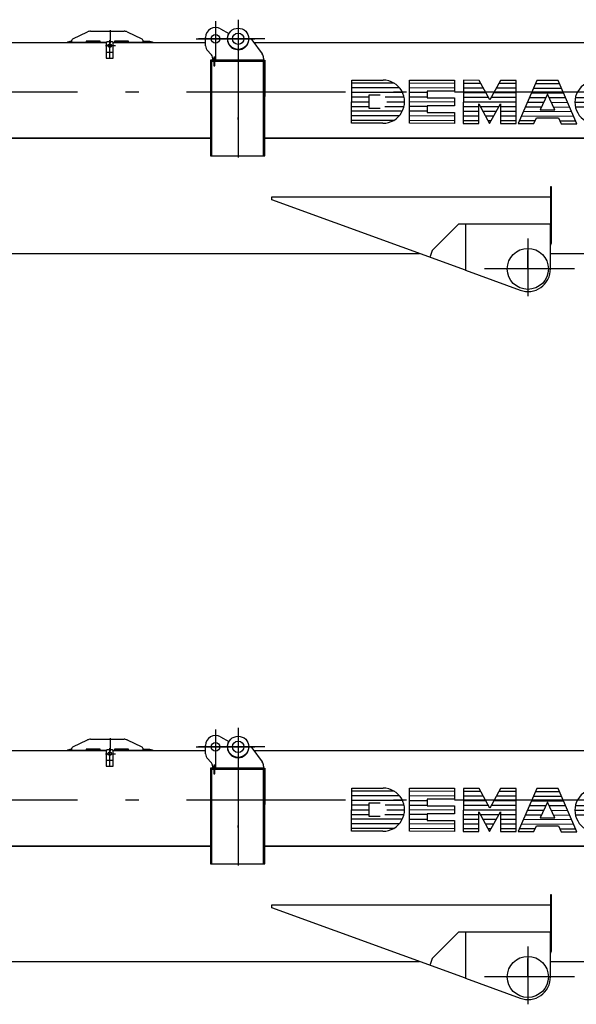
# Model space of a CAD drawing. Extents: x 5451 to 56925, y 6403 to 40956.
# Tile 5 of 10: x 45124 to 49058, y 11609 to 18563. Entities that reach past the tile are written whole.
import ezdxf

# ---------------------------------------------------------------- set-up
doc = ezdxf.new("R2010")
doc.units = 0
doc.header["$LTSCALE"] = 37.5
doc.linetypes.add('CENTER', pattern=[50.5, 30, -9, 2.5, -9])
doc.linetypes.add('HIDDEN', pattern=[12.6, 8.4, -4.2])
doc.layers.add('11', color=7, linetype='CONTINUOUS')
doc.layers.add('5', color=94, linetype='CONTINUOUS')

# ---------------------------------------------------------------- blocks, each defined once
blk = doc.blocks.new('*G9')
at = {"layer": '11', "color": 7, "linetype": 'CENTER'}
for p, q in [((46668, 13562.6), (46668, 12589.9)), ((45763, 13489.8), (45763, 13397.5)), ((46508, 13551.1), (46508, 13284.3)), ((46668, 13557.9), (46668, 13254.3)), ((46371.4, 13427.9), (46786.8, 13427.9)), ((46856.9, 13427.9), (46386.4, 13427.9)), ((45729.8, 13379.2), (45801.3, 13379.2)), ((45760.2, 13286.8), (45760.2, 13417.3)), ((42514.8, 13052.9), (56925.5, 13052.9)), ((46668, 12858.5), (46668, 12872.8)), ((48715, 12018.4), (48715, 11609.3)), ((48023.9, 11890.6), (48021.9, 11884.9)), ((48715, 11802.9), (48715, 11932.6)), ((48908.3, 11802.9), (48408.3, 11802.9)), ((49045, 11802.9), (48715, 11802.9))]:
    blk.add_line(p, q, dxfattribs=at)
at = {"layer": '11', "color": 7, "linetype": 'CONTINUOUS'}
for p, q in [((46542.4, 13498.9), (46601, 13465.8)), ((45498.7, 13426.6), (45602.8, 13476.1)), ((45624.3, 13480.9), (45861.7, 13480.9)), ((45883.2, 13476.1), (45987.3, 13426.6)), ((46438, 13378.6), (46438, 13437.9)), ((46736.6, 13427.9), (46739.6, 13427.9)), ((46745, 13427.9), (46748, 13427.9)), ((46764, 13419.9), (46838, 13321.3)), ((42844, 13401.9), (45736.6, 13401.9)), ((45463, 13406.9), (45481.7, 13411.9)), ((45463, 13401.9), (45463, 13406.9)), ((45736.6, 13401.9), (45463, 13401.9)), ((45481.7, 13411.9), (45493, 13411.9)), ((45493, 13401.9), (45493, 13417.6)), ((45593, 13401.9), (45493, 13401.9)), ((45693, 13411.9), (45593, 13411.9)), ((45593, 13411.9), (45593, 13401.9)), ((45693, 13401.9), (45693, 13411.9)), ((45736.6, 13401.9), (45693, 13401.9)), ((45735.2, 13396.9), (45735.2, 13290.6)), ((45775.2, 13406.9), (45745.2, 13406.9)), ((46063, 13401.9), (45783.9, 13401.9)), ((45783.9, 13401.9), (46438, 13401.9)), ((45793, 13401.9), (45783.9, 13401.9)), ((45785.2, 13290.6), (45785.2, 13396.9)), ((45893, 13411.9), (45793, 13411.9)), ((45793, 13411.9), (45793, 13401.9)), ((45893, 13401.9), (45893, 13411.9)), ((45993, 13401.9), (45893, 13401.9)), ((45993, 13417.6), (45993, 13401.9)), ((45993, 13411.9), (46044.3, 13411.9)), ((46044.3, 13411.9), (46063, 13406.9)), ((46063, 13406.9), (46063, 13401.9)), ((46777.5, 13401.9), (54160, 13401.9)), ((45735.2, 13290.6), (45785.2, 13290.6)), ((46473.4, 13322.6), (46452.6, 13343.3)), ((46488, 13277.9), (46488, 13287.2)), ((46502, 13297.5), (46496, 13297.5)), ((46496, 13297.5), (46496, 13237.5)), ((46502, 13237.5), (46502, 13297.5)), ((46848, 13291.3), (46848, 13277.9)), ((46471.6, 13277.9), (46471.6, 13269.9)), ((46847.6, 13277.9), (46471.6, 13277.9)), ((46847.6, 13269.9), (46471.6, 13269.9)), ((46471.6, 13269.9), (46471.6, 12601.9)), ((46471.6, 13269.9), (46847.6, 13269.9)), ((46480, 13269.9), (46480, 13277.9)), ((46480, 13277.9), (46496, 13277.9)), ((46496, 13269.9), (46480, 13269.9)), ((46480, 13269.9), (46480, 12601.9)), ((46496, 13269.9), (46480, 13269.9)), ((46496, 13237.5), (46502, 13237.5)), ((46502, 13277.9), (46856, 13277.9)), ((46856, 13269.9), (46502, 13269.9)), ((46856, 13269.9), (46502, 13269.9)), ((46847.6, 13269.9), (46847.6, 13277.9)), ((46847.6, 12601.9), (46847.6, 13269.9)), ((46848, 13019.9), (46848, 13269.9)), ((46848, 13269.9), (46856, 13269.9)), ((46848, 13219.9), (46848, 13213.9)), ((46856, 13277.9), (46856, 13269.9)), ((46856, 12601.9), (46856, 13269.9)), ((46856, 13269.9), (46856, 13019.9)), ((47469.8, 12831.7), (47470.6, 13136.6)), ((47470.6, 13136.6), (47692, 13136.6)), ((47877.9, 12831.2), (47878.7, 13135.5)), ((47878.7, 13135.5), (48196.9, 13134.7)), ((48196.9, 13134.7), (48196.9, 13058.6)), ((48259.2, 13134.5), (48258.3, 12830.1)), ((48369.9, 13134.2), (48259.2, 13134.5)), ((48445.6, 12995.6), (48369.9, 13134.2)), ((48522, 13133.5), (48445.6, 12995.6)), ((48632.7, 13133.5), (48522, 13133.5)), ((48631.9, 12829.4), (48632.7, 13133.5)), ((48778, 13132.7), (48645.7, 12829.1)), ((48930.2, 13132.7), (48778, 13132.7)), ((49060.8, 12828.2), (48930.2, 13132.7)), ((46856, 13019.9), (46848, 13019.9)), ((47594.6, 12935.5), (47594.8, 13032.5)), ((47594.8, 13032.5), (47670.9, 13032.5)), ((48196.9, 13058.6), (48003, 13058.6)), ((48003, 13058.6), (48003, 13010.7)), ((48003, 13010.7), (48196.6, 13010.7)), ((48196.6, 13010.7), (48196.6, 12954.8)), ((48853.8, 13036), (48801.9, 12925.5)), ((48905.2, 12925.5), (48853.8, 13036)), ((47670.8, 12935.5), (47594.6, 12935.5)), ((48196.6, 12954.8), (48002.8, 12954.8)), ((48002.8, 12954.8), (48002.8, 12906.9)), ((48369, 12830.1), (48369.4, 12968.2)), ((48369.4, 12968.2), (48445.1, 12829.6)), ((48445.1, 12829.6), (48521.6, 12967.8)), ((48521.6, 12967.8), (48521.2, 12829.4)), ((48002.8, 12906.9), (48196.3, 12906.9)), ((48196.3, 12906.9), (48196.1, 12830.3)), ((48756.4, 12829.1), (48775.9, 12870.2)), ((48775.9, 12870.2), (48930.8, 12870.2)), ((48801.9, 12925.5), (48905.2, 12925.5)), ((48930.8, 12870.2), (48950.1, 12828.2)), ((47691.1, 12831.7), (47469.8, 12831.7)), ((48196.1, 12830.3), (47877.9, 12831.2)), ((48258.3, 12830.1), (48369, 12830.1)), ((48521.2, 12829.4), (48631.9, 12829.4)), ((48645.7, 12829.1), (48756.4, 12829.1)), ((48950.1, 12828.2), (49060.8, 12828.2)), ((46480, 12726.9), (42759.6, 12726.9)), ((43131.6, 12726.9), (46480, 12726.9)), ((55660, 12726.9), (46856, 12726.9)), ((46856, 12726.9), (55660, 12726.9)), ((46471.6, 12601.9), (46847.6, 12601.9)), ((46480, 12601.9), (46856, 12601.9)), ((48875, 12382.9), (48875, 12004.7)), ((48883, 12382.9), (48875, 12382.9)), ((48883, 12027), (48883, 12382.9)), ((46904.9, 12291.5), (46904.9, 12312.5)), ((46904.9, 12312.5), (48875, 12312.5)), ((48875, 12312.5), (48875, 12117.9)), ((48275, 11792.8), (46904.9, 12291.5)), ((48225, 12117.9), (48039, 11931.9)), ((48273, 12117.9), (48225, 12117.9)), ((48275, 12117.9), (48275, 11792.8)), ((48875, 12117.9), (48275, 12117.9)), ((48875, 12117.9), (48275, 12117.9)), ((48275, 12117.9), (48275, 11792.8)), ((48875, 11802.9), (48875, 12117.9)), ((48883, 11992.5), (48883, 12027)), ((43121.6, 11910.9), (46103, 11910.9)), ((46219, 11910.9), (47950.5, 11910.9)), ((48039, 11931.9), (48023.9, 11890.6)), ((48875, 11910.9), (55660, 11910.9)), ((48275, 11792.8), (48660.3, 11652.6))]:
    blk.add_line(p, q, dxfattribs=at)
at = {"layer": '11', "color": 7, "linetype": 'HIDDEN'}
for p, q in [((45735.2, 13396.9), (45735.2, 13333.4)), ((45775.2, 13406.9), (45745.2, 13406.9)), ((45785.2, 13333.4), (45785.2, 13396.9)), ((45735.2, 13333.4), (45785.2, 13333.4)), ((46856, 13152.9), (46848, 13152.9)), ((48875, 12027), (48875, 12004.7)), ((48875, 11992.5), (48875, 11970.2)), ((46103, 11910.9), (46219, 11910.9))]:
    blk.add_line(p, q, dxfattribs=at)
at = {"layer": '11', "color": 7, "linetype": 'CONTINUOUS'}
for centre, radius in [((46668, 13427.9), 75), ((46508, 13427.9), 30), ((46668, 13427.9), 40), ((45760.2, 13379.2), 13), ((48715, 11802.9), 145)]:
    blk.add_circle(centre, radius, dxfattribs=at)
for centre, radius, start, end in [((46508, 13437.9), 70, 60.53534, -179.99846), ((45503, 13417.6), 10, 115.41792, 179.99835), ((45624.3, 13430.9), 50, 90, 115.39714), ((45861.7, 13430.9), 50, 64.60237, 90.00426), ((45983, 13417.6), 10, 0, 64.58833), ((46668, 13427.9), 77, 150.53207, -0.00076), ((46748, 13407.9), 20, 36.87433, 90.00968), ((45745.2, 13396.9), 10, 90, 179.99564), ((45775.2, 13396.9), 10, 0, 90.00437), ((46488, 13378.6), 50, 180, -135.00124), ((46438, 13287.2), 50, 0, 45.01442), ((46798, 13291.3), 50, 0, 36.85819), ((47691.5, 12983.9), 152.2, -90.15347, 89.84714), ((49199.5, 12979.7), 152.2, 89.84527, -90.15353), ((48848, 11992.5), 35, -39.51907, -0.00101), ((48715, 11802.9), 160, -109.998, 0.00177)]:
    blk.add_arc(centre, radius, start, end, dxfattribs=at)
at = {"layer": '11', "color": 7, "linetype": 'HIDDEN'}
for centre, start, end in [((45745.2, 13396.9), 90, 179.99564), ((45775.2, 13396.9), 0, 90.00437)]:
    blk.add_arc(centre, 10, start, end, dxfattribs=at)
at = {"layer": '5', "color": 94, "linetype": 'CONTINUOUS'}
for p, q in [((47770.6, 13113.9), (47470.5, 13114.7)), ((47808.8, 13080.9), (47470.5, 13081.8)), ((48196.8, 13079.8), (47878.6, 13080.7)), ((48196.9, 13112.7), (47878.7, 13113.6)), ((48399.9, 13078.6), (48259, 13079.6)), ((48381.9, 13111.5), (48259.1, 13112.6)), ((48632.6, 13078.6), (48491.7, 13078.6)), ((48632.7, 13111.5), (48509.9, 13111.5)), ((48953.7, 13077.7), (48754.1, 13077.7)), ((48939.6, 13110.7), (48768.5, 13110.7)), ((47594.8, 13014.9), (47470.3, 13015.9)), ((47829.6, 13047.9), (47470.4, 13048.8)), ((47840.5, 13014.9), (47707.7, 13014.9)), ((48002.9, 13014.4), (47878.4, 13014.4)), ((48003, 13047.4), (47878.5, 13047.4)), ((48417.9, 13045.7), (48258.9, 13046.7)), ((48435.9, 13012.7), (48258.9, 13013.7)), ((48632.4, 13012.7), (48455.3, 13012.7)), ((48632.5, 13045.7), (48473.5, 13045.7)), ((48725.5, 13012.5), (48842.6, 13012.5)), ((48967.8, 13044.7), (48739.8, 13044.7)), ((48864.9, 13012.5), (48982, 13012.5)), ((49183.5, 13011.2), (49050.7, 13011.2)), ((47470.1, 12950), (47594.6, 12950)), ((47470.2, 12983), (47594.7, 12983)), ((47704.7, 12950), (47839.7, 12949)), ((47719.2, 12983), (47843.7, 12981.9)), ((48002.7, 12948.6), (47878.2, 12948.6)), ((48196.5, 12981), (47878.3, 12981.8)), ((48369.4, 12946.8), (48258.7, 12947.9)), ((48632.3, 12979.8), (48258.8, 12980.8)), ((48510.2, 12946.8), (48380.7, 12946.8)), ((48632.2, 12946.8), (48521.5, 12946.8)), ((48696.9, 12946.7), (48811.7, 12946.7)), ((48711.2, 12979.6), (48827.1, 12979.6)), ((48880.2, 12979.6), (48996.1, 12978.8)), ((48895.5, 12946.7), (49010.2, 12945.8)), ((49171.9, 12977.6), (49047.3, 12978.7)), ((49186.1, 12944.7), (49051.2, 12945.7)), ((47805.7, 12883.2), (47469.9, 12884.1)), ((47827.8, 12916.1), (47470, 12917.1)), ((48196.2, 12882.2), (47878, 12883)), ((48002.6, 12915.6), (47878.1, 12915.6)), ((48369.2, 12881), (48258.5, 12882)), ((48369.3, 12913.9), (48258.6, 12914.9)), ((48492, 12913.9), (48398.7, 12913.9)), ((48473.8, 12881), (48416.7, 12881)), ((48632.1, 12913.9), (48521.4, 12913.9)), ((48632, 12881), (48521.4, 12881)), ((49038.5, 12879.9), (48668.3, 12880.9)), ((49024.4, 12912.8), (48682.6, 12913.8)), ((47764.7, 12850.4), (47469.8, 12851.2)), ((48196.1, 12849.2), (47878, 12850.1)), ((48369.1, 12848), (48258.4, 12849)), ((48455.6, 12848), (48434.8, 12848)), ((48631.9, 12848), (48521.3, 12848)), ((48765.3, 12847.7), (48653.9, 12847.7)), ((49052.6, 12846.9), (48941.3, 12846.9))]:
    blk.add_line(p, q, dxfattribs=at)
blk = doc.blocks.new('*G18')
at = {"layer": '11', "color": 7, "linetype": 'CENTER'}
for p, q in [((46508, 18551.1), (46508, 18284.3)), ((46668, 18562.6), (46668, 17589.9)), ((46668, 18557.9), (46668, 18254.3)), ((45763, 18489.8), (45763, 18397.5)), ((46371.4, 18427.9), (46786.8, 18427.9)), ((46856.9, 18427.9), (46386.4, 18427.9)), ((45729.8, 18379.2), (45801.3, 18379.2)), ((45760.2, 18286.8), (45760.2, 18417.3)), ((42514.8, 18052.9), (56925.5, 18052.9)), ((46668, 17858.5), (46668, 17872.8)), ((48715, 17018.4), (48715, 16609.3)), ((48715, 16802.9), (48715, 16932.6)), ((48023.9, 16890.6), (48021.9, 16884.9)), ((48908.3, 16802.9), (48408.3, 16802.9)), ((49045, 16802.9), (48715, 16802.9))]:
    blk.add_line(p, q, dxfattribs=at)
at = {"layer": '11', "color": 7, "linetype": 'CONTINUOUS'}
for p, q in [((46542.4, 18498.9), (46601, 18465.8)), ((45498.7, 18426.6), (45602.8, 18476.1)), ((45624.3, 18480.9), (45861.7, 18480.9)), ((45883.2, 18476.1), (45987.3, 18426.6)), ((46438, 18378.6), (46438, 18437.9)), ((46736.6, 18427.9), (46739.6, 18427.9)), ((46745, 18427.9), (46748, 18427.9)), ((42844, 18401.9), (45736.6, 18401.9)), ((45463, 18406.9), (45481.7, 18411.9)), ((45463, 18401.9), (45463, 18406.9)), ((45736.6, 18401.9), (45463, 18401.9)), ((45481.7, 18411.9), (45493, 18411.9)), ((45493, 18401.9), (45493, 18417.6)), ((45593, 18401.9), (45493, 18401.9)), ((45693, 18411.9), (45593, 18411.9)), ((45593, 18411.9), (45593, 18401.9)), ((45693, 18401.9), (45693, 18411.9)), ((45736.6, 18401.9), (45693, 18401.9)), ((45735.2, 18396.9), (45735.2, 18290.6)), ((45775.2, 18406.9), (45745.2, 18406.9)), ((46063, 18401.9), (45783.9, 18401.9)), ((45783.9, 18401.9), (46438, 18401.9)), ((45793, 18401.9), (45783.9, 18401.9)), ((45785.2, 18290.6), (45785.2, 18396.9)), ((45893, 18411.9), (45793, 18411.9)), ((45793, 18411.9), (45793, 18401.9)), ((45893, 18401.9), (45893, 18411.9)), ((45993, 18401.9), (45893, 18401.9)), ((45993, 18417.6), (45993, 18401.9)), ((45993, 18411.9), (46044.3, 18411.9)), ((46044.3, 18411.9), (46063, 18406.9)), ((46063, 18406.9), (46063, 18401.9)), ((46764, 18419.9), (46838, 18321.3)), ((46777.5, 18401.9), (54160, 18401.9)), ((45735.2, 18290.6), (45785.2, 18290.6)), ((46473.4, 18322.6), (46452.6, 18343.3)), ((46488, 18277.9), (46488, 18287.2)), ((46502, 18297.5), (46496, 18297.5)), ((46496, 18297.5), (46496, 18237.5)), ((46502, 18237.5), (46502, 18297.5)), ((46848, 18291.3), (46848, 18277.9)), ((46471.6, 18277.9), (46471.6, 18269.9)), ((46847.6, 18277.9), (46471.6, 18277.9)), ((46847.6, 18269.9), (46471.6, 18269.9)), ((46471.6, 18269.9), (46471.6, 17601.9)), ((46471.6, 18269.9), (46847.6, 18269.9)), ((46480, 18269.9), (46480, 18277.9)), ((46480, 18277.9), (46496, 18277.9)), ((46496, 18269.9), (46480, 18269.9)), ((46480, 18269.9), (46480, 17601.9)), ((46496, 18269.9), (46480, 18269.9)), ((46496, 18237.5), (46502, 18237.5)), ((46502, 18277.9), (46856, 18277.9)), ((46856, 18269.9), (46502, 18269.9)), ((46856, 18269.9), (46502, 18269.9)), ((46847.6, 18269.9), (46847.6, 18277.9)), ((46847.6, 17601.9), (46847.6, 18269.9)), ((46848, 18019.9), (46848, 18269.9)), ((46848, 18269.9), (46856, 18269.9)), ((46848, 18219.9), (46848, 18213.9)), ((46856, 18277.9), (46856, 18269.9)), ((46856, 17601.9), (46856, 18269.9)), ((46856, 18269.9), (46856, 18019.9)), ((47469.8, 17831.7), (47470.6, 18136.6)), ((47470.6, 18136.6), (47692, 18136.6)), ((47877.9, 17831.2), (47878.7, 18135.5)), ((47878.7, 18135.5), (48196.9, 18134.7)), ((48196.9, 18134.7), (48196.9, 18058.6)), ((48259.2, 18134.5), (48258.3, 17830.1)), ((48369.9, 18134.2), (48259.2, 18134.5)), ((48445.6, 17995.6), (48369.9, 18134.2)), ((48522, 18133.5), (48445.6, 17995.6)), ((48632.7, 18133.5), (48522, 18133.5)), ((48631.9, 17829.4), (48632.7, 18133.5)), ((48778, 18132.7), (48645.7, 17829.1)), ((48930.2, 18132.7), (48778, 18132.7)), ((49060.8, 17828.2), (48930.2, 18132.7)), ((46856, 18019.9), (46848, 18019.9)), ((47594.6, 17935.5), (47594.8, 18032.5)), ((47594.8, 18032.5), (47670.9, 18032.5)), ((48196.9, 18058.6), (48003, 18058.6)), ((48003, 18058.6), (48003, 18010.7)), ((48003, 18010.7), (48196.6, 18010.7)), ((48196.6, 18010.7), (48196.6, 17954.8)), ((48853.8, 18036), (48801.9, 17925.5)), ((48905.2, 17925.5), (48853.8, 18036)), ((48196.6, 17954.8), (48002.8, 17954.8)), ((48002.8, 17954.8), (48002.8, 17906.9)), ((48369, 17830.1), (48369.4, 17968.2)), ((48369.4, 17968.2), (48445.1, 17829.6)), ((48445.1, 17829.6), (48521.6, 17967.8)), ((48521.6, 17967.8), (48521.2, 17829.4)), ((47670.8, 17935.5), (47594.6, 17935.5)), ((48002.8, 17906.9), (48196.3, 17906.9)), ((48196.3, 17906.9), (48196.1, 17830.3)), ((48756.4, 17829.1), (48775.9, 17870.2)), ((48775.9, 17870.2), (48930.8, 17870.2)), ((48801.9, 17925.5), (48905.2, 17925.5)), ((48930.8, 17870.2), (48950.1, 17828.2)), ((47691.1, 17831.7), (47469.8, 17831.7)), ((48196.1, 17830.3), (47877.9, 17831.2)), ((48258.3, 17830.1), (48369, 17830.1)), ((48521.2, 17829.4), (48631.9, 17829.4)), ((48645.7, 17829.1), (48756.4, 17829.1)), ((48950.1, 17828.2), (49060.8, 17828.2)), ((46480, 17726.9), (42759.6, 17726.9)), ((43131.6, 17726.9), (46480, 17726.9)), ((55660, 17726.9), (46856, 17726.9)), ((46856, 17726.9), (55660, 17726.9)), ((46471.6, 17601.9), (46847.6, 17601.9)), ((46480, 17601.9), (46856, 17601.9)), ((48875, 17382.9), (48875, 17004.7)), ((48883, 17382.9), (48875, 17382.9)), ((48883, 17027), (48883, 17382.9)), ((46904.9, 17291.5), (46904.9, 17312.5)), ((46904.9, 17312.5), (48875, 17312.5)), ((48275, 16792.8), (46904.9, 17291.5)), ((48875, 17312.5), (48875, 17117.9)), ((48225, 17117.9), (48039, 16931.9)), ((48273, 17117.9), (48225, 17117.9)), ((48275, 17117.9), (48275, 16792.8)), ((48875, 17117.9), (48275, 17117.9)), ((48875, 17117.9), (48275, 17117.9)), ((48275, 17117.9), (48275, 16792.8)), ((48875, 16802.9), (48875, 17117.9)), ((48883, 16992.5), (48883, 17027)), ((43121.6, 16910.9), (46103, 16910.9)), ((46219, 16910.9), (47950.5, 16910.9)), ((48039, 16931.9), (48023.9, 16890.6)), ((48875, 16910.9), (55660, 16910.9)), ((48275, 16792.8), (48660.3, 16652.6))]:
    blk.add_line(p, q, dxfattribs=at)
at = {"layer": '11', "color": 7, "linetype": 'HIDDEN'}
for p, q in [((45735.2, 18396.9), (45735.2, 18333.4)), ((45775.2, 18406.9), (45745.2, 18406.9)), ((45785.2, 18333.4), (45785.2, 18396.9)), ((45735.2, 18333.4), (45785.2, 18333.4)), ((46856, 18152.9), (46848, 18152.9)), ((48875, 17027), (48875, 17004.7)), ((48875, 16992.5), (48875, 16970.2)), ((46103, 16910.9), (46219, 16910.9))]:
    blk.add_line(p, q, dxfattribs=at)
at = {"layer": '11', "color": 7, "linetype": 'CONTINUOUS'}
for centre, radius in [((46668, 18427.9), 75), ((46508, 18427.9), 30), ((46668, 18427.9), 40), ((45760.2, 18379.2), 13), ((48715, 16802.9), 145)]:
    blk.add_circle(centre, radius, dxfattribs=at)
for centre, radius, start, end in [((46508, 18437.9), 70, 60.53534, -179.99846), ((45503, 18417.6), 10, 115.41792, 179.99835), ((45624.3, 18430.9), 50, 90, 115.39714), ((45861.7, 18430.9), 50, 64.60237, 90.00426), ((45983, 18417.6), 10, 0, 64.58833), ((46668, 18427.9), 77, 150.53207, -0.00076), ((46748, 18407.9), 20, 36.87433, 90.00968), ((45745.2, 18396.9), 10, 90, 179.99564), ((45775.2, 18396.9), 10, 0, 90.00437), ((46488, 18378.6), 50, 180, -135.00124), ((46438, 18287.2), 50, 0, 45.01442), ((46798, 18291.3), 50, 0, 36.85819), ((47691.5, 17983.9), 152.2, -90.15347, 89.84714), ((49199.5, 17979.7), 152.2, 89.84527, -90.15353), ((48848, 16992.5), 35, -39.51907, -0.00101), ((48715, 16802.9), 160, -109.998, 0.00177)]:
    blk.add_arc(centre, radius, start, end, dxfattribs=at)
at = {"layer": '11', "color": 7, "linetype": 'HIDDEN'}
for centre, start, end in [((45745.2, 18396.9), 90, 179.99564), ((45775.2, 18396.9), 0, 90.00437)]:
    blk.add_arc(centre, 10, start, end, dxfattribs=at)
at = {"layer": '5', "color": 94, "linetype": 'CONTINUOUS'}
for p, q in [((47770.6, 18113.9), (47470.5, 18114.7)), ((47808.8, 18080.9), (47470.5, 18081.8)), ((48196.8, 18079.8), (47878.6, 18080.7)), ((48196.9, 18112.7), (47878.7, 18113.6)), ((48399.9, 18078.6), (48259, 18079.6)), ((48381.9, 18111.5), (48259.1, 18112.6)), ((48632.6, 18078.6), (48491.7, 18078.6)), ((48632.7, 18111.5), (48509.9, 18111.5)), ((48939.6, 18110.7), (48768.5, 18110.7)), ((47594.8, 18014.9), (47470.3, 18015.9)), ((47829.6, 18047.9), (47470.4, 18048.8)), ((47840.5, 18014.9), (47707.7, 18014.9)), ((48002.9, 18014.4), (47878.4, 18014.4)), ((48003, 18047.4), (47878.5, 18047.4)), ((48417.9, 18045.7), (48258.9, 18046.7)), ((48435.9, 18012.7), (48258.9, 18013.7)), ((48632.4, 18012.7), (48455.3, 18012.7)), ((48632.5, 18045.7), (48473.5, 18045.7)), ((48725.5, 18012.5), (48842.6, 18012.5)), ((48967.8, 18044.7), (48739.8, 18044.7)), ((48953.7, 18077.7), (48754.1, 18077.7)), ((48864.9, 18012.5), (48982, 18012.5)), ((49183.5, 18011.2), (49050.7, 18011.2)), ((47470.1, 17950), (47594.6, 17950)), ((47470.2, 17983), (47594.7, 17983)), ((47704.7, 17950), (47839.7, 17949)), ((47719.2, 17983), (47843.7, 17981.9)), ((48002.7, 17948.6), (47878.2, 17948.6)), ((48196.5, 17981), (47878.3, 17981.8)), ((48369.4, 17946.8), (48258.7, 17947.9)), ((48632.3, 17979.8), (48258.8, 17980.8)), ((48510.2, 17946.8), (48380.7, 17946.8)), ((48632.2, 17946.8), (48521.5, 17946.8)), ((48696.9, 17946.7), (48811.7, 17946.7)), ((48711.2, 17979.6), (48827.1, 17979.6)), ((48880.2, 17979.6), (48996.1, 17978.8)), ((48895.5, 17946.7), (49010.2, 17945.8)), ((49171.9, 17977.6), (49047.3, 17978.7)), ((49186.1, 17944.7), (49051.2, 17945.7)), ((47805.7, 17883.2), (47469.9, 17884.1)), ((47827.8, 17916.1), (47470, 17917.1)), ((48196.2, 17882.2), (47878, 17883)), ((48002.6, 17915.6), (47878.1, 17915.6)), ((48369.2, 17881), (48258.5, 17882)), ((48369.3, 17913.9), (48258.6, 17914.9)), ((48492, 17913.9), (48398.7, 17913.9)), ((48473.8, 17881), (48416.7, 17881)), ((48632.1, 17913.9), (48521.4, 17913.9)), ((48632, 17881), (48521.4, 17881)), ((49038.5, 17879.9), (48668.3, 17880.9)), ((49024.4, 17912.8), (48682.6, 17913.8)), ((47764.7, 17850.4), (47469.8, 17851.2)), ((48196.1, 17849.2), (47878, 17850.1)), ((48369.1, 17848), (48258.4, 17849)), ((48455.6, 17848), (48434.8, 17848)), ((48631.9, 17848), (48521.3, 17848)), ((48765.3, 17847.7), (48653.9, 17847.7)), ((49052.6, 17846.9), (48941.3, 17846.9))]:
    blk.add_line(p, q, dxfattribs=at)

msp = doc.modelspace()

# ---------------------------------------------------------------- block references
at = {"layer": '11', "color": 7, "linetype": 'CONTINUOUS'}
for name in ['*G18', '*G9']:
    msp.add_blockref(name, (0, 0), dxfattribs=at)

doc.saveas('drawing.dxf')
